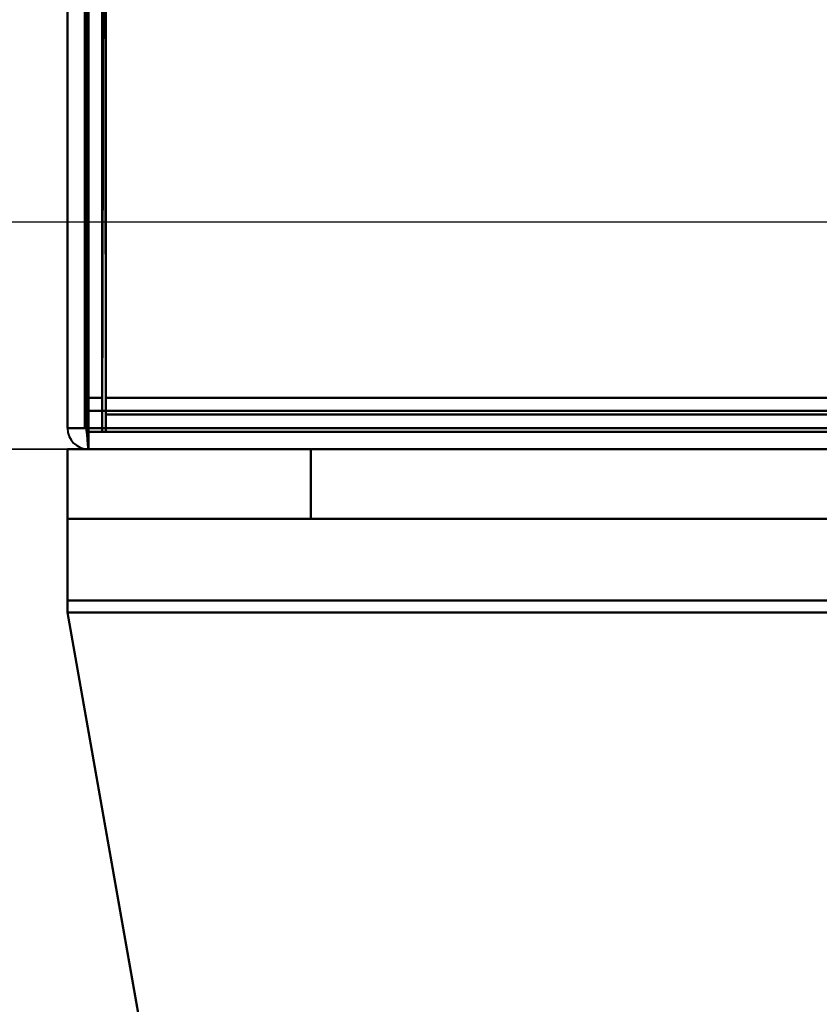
# Model space of a CAD drawing. Header units: millimetres. Extents: x -1115 to 1388, y -280 to 1010.
# Tile 5 of 76: x -326 to -303, y 112 to 141. Entities that reach past the tile are written whole.
import ezdxf

# ---------------------------------------------------------------- set-up
doc = ezdxf.new("R2010")
doc.units = ezdxf.units.MM
for name, color, linetype, lineweight in [('A-ANNO-DIMS', 211, 'Continuous', 30), ('A-ANNO-DIMS-20', 211, 'Continuous', 30), ('G-IMPT', 8, 'Continuous', 40)]:
    doc.layers.add(name, color=color, linetype=linetype, lineweight=lineweight)
doc.styles.add('Arial_1', font='arial.ttf', dxfattribs={"height": 60})
doc.dimstyles.new('Linéaire', dxfattribs={"dimscale": 304.8, "dimtxt": 61.215564, "dimasz": 0.131234, "dimexe": 0.131234, "dimexo": 0.131234, "dimgap": 0.131234, "dimtad": 1, "dimdec": 0, "dimzin": 0, "dimdsep": 46, "dimtxsty": 'Arial_1', "dimblk1": 'OBLIQUE', "dimblk2": 'OBLIQUE', "dimsah": 1, "dimcen": 0.09, "dimazin": 0, "dimtfac": 1, "dimtdec": 4, "dimtix": 1, "dimtmove": 0, "dimatfit": 3, "dimfxl": 1, "dimtvp": 1, "dimtfill": 1, "dimtolj": 1, "dimtzin": 0, "dimarcsym": 2})

# ---------------------------------------------------------------- blocks, each defined once
blk = doc.blocks.new('NEXA 700 CALQUES_dwg-751640-Droite')
at = {"layer": 'G-IMPT'}
for p, q in [((-324.5, 902.272), (-324.5, 129.472)), ((-325, 206.072), (-325, 128.972)), ((-324.5, 129.472), (-323.9, 129.472)), ((-323.9, 129.472), (-324.5, 129.472)), ((-324.5, 129.472), (-323.9, 129.472)), ((-323.9, 129.472), (-324.5, 129.472)), ((-323.9, 129.472), (-323.9, 128.872)), ((-323.9, 128.872), (-323.9, 129.472)), ((-323.9, 129.472), (-323.9, 128.872)), ((-323.9, 128.872), (-323.9, 129.472)), ((-324.4, 128.972), (-325, 128.972)), ((-324.4, 128.972), (-325, 128.972)), ((-325, 128.972), (-324.4, 128.972)), ((-325, 128.972), (-324.4, 128.972)), ((-324.4, 128.372), (-324.4, 128.972)), ((-324.4, 128.972), (-324.4, 128.372)), ((-324.4, 128.972), (-324.4, 128.372)), ((-324.4, 128.372), (-324.4, 128.972)), ((-324.4, 128.372), (-324.4, 128.972)), ((-324.4, 128.972), (-324.4, 128.372)), ((-324.4, 128.372), (-324.4, 128.972)), ((-324.4, 128.972), (-324.4, 128.372)), ((-323.9, 128.872), (360.9, 128.872)), ((-325, 128.372), (-325, 126.372)), ((345, 128.372), (-325, 128.372)), ((-325, 128.372), (-325, 126.372)), ((-325, 128.372), (-324.4, 128.372)), ((-325, 128.372), (-324.4, 128.372)), ((-324.4, 128.372), (-325, 128.372)), ((-325, 128.372), (-325, 123.678)), ((-325, 128.372), (-325, 123.678)), ((-324.4, 128.372), (-325, 128.372)), ((-325, 128.372), (-324.4, 128.372)), ((-325, 123.678), (-325, 128.372)), ((-325, 123.678), (-325, 128.372)), ((-325, 128.372), (-324.4, 128.372)), ((-324.4, 128.372), (-325, 128.372)), ((-325, 128.372), (-325, 123.678)), ((-325, 128.372), (-325, 123.678)), ((-324.4, 128.372), (-325, 128.372)), ((-324.4, 128.372), (361.4, 128.372)), ((-324.4, 128.372), (326.4, 128.372)), ((-324.4, 128.372), (-318, 128.372)), ((-324.4, 128.372), (-318, 128.372)), ((-318, 128.372), (-324.4, 128.372)), ((-318, 128.372), (-324.4, 128.372)), ((-318, 128.372), (-324.4, 128.372)), ((-318, 128.372), (-324.4, 128.372)), ((-324.4, 128.372), (-318, 128.372)), ((-324.4, 128.372), (-318, 128.372)), ((345, 126.372), (-325, 126.372)), ((345, 126.372), (-325, 126.372)), ((-325, 126.372), (-325, 124.025)), ((-325, 126.372), (-318, 126.372)), ((-318, 126.372), (-325, 126.372)), ((-318, 126.372), (-325, 126.372)), ((-325, 126.372), (-325, 124.025)), ((-325, 126.372), (-318, 126.372)), ((-325, 124.025), (-325, 126.372)), ((-325, 124.025), (-325, 126.372)), ((-325, 126.372), (-325, 124.025)), ((-325, 126.372), (-318, 126.372)), ((-318, 126.372), (-325, 126.372)), ((-325, 126.372), (-325, 124.025)), ((-325, 126.372), (-318, 126.372)), ((-318, 126.372), (-325, 126.372)), ((-325, 124.025), (-325, 126.372)), ((-325, 124.025), (-325, 126.372))]:
    blk.add_line(p, q, dxfattribs=at)
at = {"layer": 'G-IMPT', "flags": 128}
for points in [[(-325, 902.772), (-325, 709.322), (-325, 515.872), (-325, 322.422), (-325, 128.972)], [(-325, 128.972), (-325, 322.422), (-325, 515.872), (-325, 709.322), (-325, 902.772)], [(-325, 128.972), (-325, 322.422), (-325, 515.872), (-325, 709.322), (-325, 902.772)], [(-325, 902.772), (-325, 709.322), (-325, 515.872), (-325, 322.422), (-325, 128.972)], [(-324.5, 902.272), (-324.5, 709.072), (-324.5, 515.872), (-324.5, 322.672), (-324.5, 129.472)], [(-324.5, 129.472), (-324.5, 322.672), (-324.5, 515.872), (-324.5, 709.072), (-324.5, 902.272)], [(-324.5, 902.272), (-324.5, 709.072), (-324.5, 515.872), (-324.5, 322.672), (-324.5, 129.472)], [(-324.5, 129.472), (-324.5, 322.672), (-324.5, 515.872), (-324.5, 709.072), (-324.5, 902.272)], [(-324.5, 902.272), (-324.5, 709.072), (-324.5, 515.872), (-324.5, 322.672), (-324.5, 129.472)], [(-324.5, 129.472), (-324.5, 322.672), (-324.5, 515.872), (-324.5, 709.072), (-324.5, 902.272)], [(-324.5, 902.272), (-324.5, 709.072), (-324.5, 515.872), (-324.5, 322.672), (-324.5, 129.472)], [(-324.5, 129.472), (-324.5, 322.672), (-324.5, 515.872), (-324.5, 709.072), (-324.5, 902.272)], [(-324, 902.272), (-324, 709.072), (-324, 515.872), (-324, 322.672), (-324, 129.472)], [(-324, 129.472), (-324, 322.672), (-324, 515.872), (-324, 709.072), (-324, 902.272)], [(-323.9, 129.472), (-323.9, 322.672), (-323.9, 515.872), (-323.9, 709.072), (-323.9, 902.272)], [(-323.9, 902.272), (-323.9, 709.072), (-323.9, 515.872), (-323.9, 322.672), (-323.9, 129.472)], [(-325, 128.972), (-325, 148.247), (-325, 167.522), (-325, 186.797), (-325, 206.072)], [(-325, 206.072), (-325, 186.797), (-325, 167.522), (-325, 148.247), (-325, 128.972)], [(-325, 128.972), (-325, 148.247), (-325, 167.522), (-325, 186.797), (-325, 206.072)], [(-325, 206.072), (-325, 186.797), (-325, 167.522), (-325, 148.247), (-325, 128.972)], [(-324.5, 129.472), (-324.5, 148.622), (-324.5, 167.772), (-324.5, 186.922), (-324.5, 206.072)], [(-324.5, 128.972), (-324.5, 148.247), (-324.5, 167.522), (-324.5, 186.797), (-324.5, 206.072)], [(-324.5, 206.072), (-324.5, 186.922), (-324.5, 167.772), (-324.5, 148.622), (-324.5, 129.472)], [(-324.5, 129.472), (-324.5, 148.622), (-324.5, 167.772), (-324.5, 186.922), (-324.5, 206.072)], [(-324.5, 206.072), (-324.5, 186.797), (-324.5, 167.522), (-324.5, 148.247), (-324.5, 128.972)], [(-324.5, 206.072), (-324.5, 186.922), (-324.5, 167.772), (-324.5, 148.622), (-324.5, 129.472)], [(-324.4, 128.972), (-324.4, 148.247), (-324.4, 167.522), (-324.4, 186.797), (-324.4, 206.072)], [(-324.4, 128.972), (-324.4, 148.247), (-324.4, 167.522), (-324.4, 186.797), (-324.4, 206.072)], [(-324.4, 206.072), (-324.4, 186.797), (-324.4, 167.522), (-324.4, 148.247), (-324.4, 128.972)], [(-324.4, 206.072), (-324.4, 186.797), (-324.4, 167.522), (-324.4, 148.247), (-324.4, 128.972)], [(-324.4, 128.972), (-324.4, 148.247), (-324.4, 167.522), (-324.4, 186.797), (-324.4, 206.072)], [(-324.4, 206.072), (-324.4, 186.797), (-324.4, 167.522), (-324.4, 148.247), (-324.4, 128.972)], [(-324, 129.472), (-324, 148.622), (-324, 167.772), (-324, 186.922), (-324, 206.072)], [(-324, 206.072), (-324, 186.922), (-324, 167.772), (-324, 148.622), (-324, 129.472)], [(-324, 129.472), (-324, 148.622), (-324, 167.772), (-324, 186.922), (-324, 206.072)], [(-324, 206.072), (-324, 186.922), (-324, 167.772), (-324, 148.622), (-324, 129.472)], [(-324, 128.872), (-324, 137.367), (-324, 145.862), (-324, 154.357), (-324, 162.852)], [(-324, 162.852), (-324, 154.602), (-324, 146.352), (-324, 138.102), (-324, 129.852)], [(-324, 129.852), (-324, 138.102), (-324, 146.352), (-324, 154.602), (-324, 162.852)], [(-324, 162.852), (-324, 154.357), (-324, 145.862), (-324, 137.367), (-324, 128.872)], [(-324, 128.872), (-323.987, 137.367), (-323.975, 145.862), (-323.962, 154.357), (-323.95, 162.852)], [(-323.95, 162.852), (-323.962, 154.357), (-323.975, 145.862), (-323.987, 137.367), (-324, 128.872)], [(-324, 129.852), (-323.987, 138.102), (-323.975, 146.352), (-323.962, 154.602), (-323.95, 162.852)], [(-323.95, 162.852), (-323.962, 154.602), (-323.975, 146.352), (-323.987, 138.102), (-324, 129.852)], [(-323.95, 162.852), (-323.937, 154.602), (-323.925, 146.352), (-323.912, 138.102), (-323.9, 129.852)], [(-323.9, 129.852), (-323.912, 138.102), (-323.925, 146.352), (-323.937, 154.602), (-323.95, 162.852)], [(-323.9, 129.852), (-323.9, 138.102), (-323.9, 146.352), (-323.9, 154.602), (-323.9, 162.852)], [(-323.9, 162.852), (-323.9, 154.602), (-323.9, 146.352), (-323.9, 138.102), (-323.9, 129.852)], [(-325, 161.372), (-325, 153.272), (-325, 145.172), (-325, 137.072), (-325, 128.972)], [(-325, 128.972), (-325, 137.072), (-325, 145.172), (-325, 153.272), (-325, 161.372)], [(-325, 161.372), (-325, 153.272), (-325, 145.172), (-325, 137.072), (-325, 128.972)], [(-325, 128.972), (-325, 137.072), (-325, 145.172), (-325, 153.272), (-325, 161.372)], [(-324.5, 161.372), (-324.5, 153.492), (-324.5, 145.612), (-324.5, 137.732), (-324.5, 129.852)], [(-324.5, 129.852), (-324.5, 137.732), (-324.5, 145.612), (-324.5, 153.492), (-324.5, 161.372)], [(-324.5, 161.372), (-324.5, 153.272), (-324.5, 145.172), (-324.5, 137.072), (-324.5, 128.972)], [(-324.5, 128.972), (-324.5, 137.072), (-324.5, 145.172), (-324.5, 153.272), (-324.5, 161.372)], [(-324.45, 128.922), (-324.462, 137.035), (-324.475, 145.147), (-324.488, 153.26), (-324.5, 161.372)], [(-324.5, 161.372), (-324.488, 153.26), (-324.475, 145.147), (-324.462, 137.035), (-324.45, 128.922)], [(-324.5, 161.372), (-324.5, 153.492), (-324.5, 145.612), (-324.5, 137.732), (-324.5, 129.852)], [(-324.5, 129.852), (-324.5, 137.732), (-324.5, 145.612), (-324.5, 153.492), (-324.5, 161.372)], [(-324.4, 161.372), (-324.4, 153.272), (-324.4, 145.172), (-324.4, 137.072), (-324.4, 128.972)], [(-324.4, 128.972), (-324.4, 137.072), (-324.4, 145.172), (-324.4, 153.272), (-324.4, 161.372)], [(-324.4, 161.372), (-324.4, 153.26), (-324.4, 145.147), (-324.4, 137.035), (-324.4, 128.922)], [(-324.4, 128.972), (-324.4, 137.072), (-324.4, 145.172), (-324.4, 153.272), (-324.4, 161.372)], [(-324.4, 128.922), (-324.4, 137.035), (-324.4, 145.147), (-324.4, 153.26), (-324.4, 161.372)], [(-324.4, 161.372), (-324.4, 153.272), (-324.4, 145.172), (-324.4, 137.072), (-324.4, 128.972)], [(-324.4, 128.972), (-324.4, 137.072), (-324.4, 145.172), (-324.4, 153.272), (-324.4, 161.372)], [(-324.4, 161.372), (-324.4, 153.272), (-324.4, 145.172), (-324.4, 137.072), (-324.4, 128.972)], [(-323.9, 129.472), (-323.9, 137.447), (-323.9, 145.422), (-323.9, 153.397), (-323.9, 161.372)], [(-323.9, 161.372), (-323.9, 153.397), (-323.9, 145.422), (-323.9, 137.447), (-323.9, 129.472)], [(-323.9, 161.372), (-323.9, 153.492), (-323.9, 145.612), (-323.9, 137.732), (-323.9, 129.852)], [(-323.9, 129.852), (-323.9, 137.732), (-323.9, 145.612), (-323.9, 153.492), (-323.9, 161.372)], [(-323.9, 129.472), (-323.9, 137.447), (-323.9, 145.422), (-323.9, 153.397), (-323.9, 161.372)], [(-323.9, 161.372), (-323.9, 153.492), (-323.9, 145.612), (-323.9, 137.732), (-323.9, 129.852)], [(-323.9, 161.372), (-323.9, 153.397), (-323.9, 145.422), (-323.9, 137.447), (-323.9, 129.472)], [(-323.9, 129.852), (-323.9, 137.732), (-323.9, 145.612), (-323.9, 153.492), (-323.9, 161.372)], [(-324, 129.852), (-324.125, 129.852), (-324.25, 129.852), (-324.375, 129.852), (-324.5, 129.852)], [(-324.5, 129.852), (-324.375, 129.852), (-324.25, 129.852), (-324.125, 129.852), (-324, 129.852)], [(-324.5, 129.852), (-324.375, 129.852), (-324.25, 129.852), (-324.125, 129.852), (-324, 129.852)], [(-324, 129.852), (-324.125, 129.852), (-324.25, 129.852), (-324.375, 129.852), (-324.5, 129.852)], [(-323.9, 129.852), (-161.45, 129.852), (1, 129.852), (163.45, 129.852), (325.9, 129.852)], [(325.9, 129.852), (163.45, 129.852), (1, 129.852), (-161.45, 129.852), (-323.9, 129.852)], [(-323.9, 129.852), (-161.45, 129.852), (1, 129.852), (163.45, 129.852), (325.9, 129.852)], [(325.9, 129.852), (163.45, 129.852), (1, 129.852), (-161.45, 129.852), (-323.9, 129.852)], [(325.9, 129.852), (163.45, 129.852), (1, 129.852), (-161.45, 129.852), (-323.9, 129.852)], [(-323.9, 129.852), (-161.45, 129.852), (1, 129.852), (163.45, 129.852), (325.9, 129.852)], [(-323.9, 129.852), (-161.45, 129.852), (1, 129.852), (163.45, 129.852), (325.9, 129.852)], [(325.9, 129.852), (163.45, 129.852), (1, 129.852), (-161.45, 129.852), (-323.9, 129.852)], [(-324.5, 129.472), (-324.5, 129.347), (-324.5, 129.222), (-324.5, 129.097), (-324.5, 128.972)], [(-324.5, 128.972), (-324.5, 129.097), (-324.5, 129.222), (-324.5, 129.347), (-324.5, 129.472)], [(-324, 129.472), (-324.125, 129.472), (-324.25, 129.472), (-324.375, 129.472), (-324.5, 129.472)], [(-324.5, 129.472), (-324.5, 129.347), (-324.5, 129.222), (-324.5, 129.097), (-324.5, 128.972)], [(-324.5, 129.472), (-324.375, 129.472), (-324.25, 129.472), (-324.125, 129.472), (-324, 129.472)], [(-324.5, 128.972), (-324.5, 129.097), (-324.5, 129.222), (-324.5, 129.347), (-324.5, 129.472)], [(-324.5, 129.472), (-324.375, 129.472), (-324.25, 129.472), (-324.125, 129.472), (-324, 129.472)], [(-324, 129.472), (-324.125, 129.472), (-324.25, 129.472), (-324.375, 129.472), (-324.5, 129.472)], [(-324, 129.472), (-323.987, 129.472), (-323.975, 129.472), (-323.962, 129.472), (-323.95, 129.472)], [(-323.95, 129.472), (-323.962, 129.472), (-323.975, 129.472), (-323.987, 129.472), (-324, 129.472)], [(-323.95, 129.472), (-323.937, 129.472), (-323.925, 129.472), (-323.912, 129.472), (-323.9, 129.472)], [(-323.9, 129.472), (-323.912, 129.472), (-323.925, 129.472), (-323.937, 129.472), (-323.95, 129.472)], [(-323.9, 129.472), (-323.9, 129.46), (-323.9, 129.447), (-323.9, 129.435), (-323.9, 129.422)], [(326.4, 129.472), (163.825, 129.472), (1.25, 129.472), (-161.325, 129.472), (-323.9, 129.472)], [(360.9, 129.472), (189.7, 129.472), (18.5, 129.472), (-152.7, 129.472), (-323.9, 129.472)], [(-323.9, 129.422), (-323.9, 129.435), (-323.9, 129.447), (-323.9, 129.46), (-323.9, 129.472)], [(-323.9, 129.472), (-161.325, 129.472), (1.25, 129.472), (163.825, 129.472), (326.4, 129.472)], [(-323.9, 129.472), (-152.7, 129.472), (18.5, 129.472), (189.7, 129.472), (360.9, 129.472)], [(326.4, 129.472), (163.825, 129.472), (1.25, 129.472), (-161.325, 129.472), (-323.9, 129.472)], [(-323.9, 129.472), (-161.325, 129.472), (1.25, 129.472), (163.825, 129.472), (326.4, 129.472)], [(-323.9, 129.422), (-323.9, 129.41), (-323.9, 129.397), (-323.9, 129.385), (-323.9, 129.372)], [(-323.9, 129.372), (-323.9, 129.385), (-323.9, 129.397), (-323.9, 129.41), (-323.9, 129.422)], [(-323.9, 129.372), (-152.7, 129.372), (18.5, 129.372), (189.7, 129.372), (360.9, 129.372)], [(360.9, 129.372), (189.7, 129.372), (18.5, 129.372), (-152.7, 129.372), (-323.9, 129.372)], [(-323.9, 129.372), (-152.7, 129.372), (18.5, 129.372), (189.7, 129.372), (360.9, 129.372)], [(-323.9, 128.872), (-323.9, 128.997), (-323.9, 129.122), (-323.9, 129.247), (-323.9, 129.372)], [(-323.9, 129.372), (-323.9, 129.247), (-323.9, 129.122), (-323.9, 128.997), (-323.9, 128.872)], [(360.9, 129.372), (189.7, 129.372), (18.5, 129.372), (-152.7, 129.372), (-323.9, 129.372)], [(-323.9, 129.372), (-323.9, 129.247), (-323.9, 129.122), (-323.9, 128.997), (-323.9, 128.872)], [(360.9, 129.372), (189.7, 129.372), (18.5, 129.372), (-152.7, 129.372), (-323.9, 129.372)], [(-323.9, 129.372), (-152.7, 129.372), (18.5, 129.372), (189.7, 129.372), (360.9, 129.372)], [(-323.9, 128.872), (-323.9, 128.997), (-323.9, 129.122), (-323.9, 129.247), (-323.9, 129.372)], [(-324.5, 128.972), (-324.625, 128.972), (-324.75, 128.972), (-324.875, 128.972), (-325, 128.972)], [(-325, 128.972), (-324.875, 128.972), (-324.75, 128.972), (-324.625, 128.972), (-324.5, 128.972)], [(-324.5, 128.972), (-324.625, 128.972), (-324.75, 128.972), (-324.875, 128.972), (-325, 128.972)], [(-325, 128.972), (-324.875, 128.972), (-324.75, 128.972), (-324.625, 128.972), (-324.5, 128.972)], [(-324.45, 128.972), (-324.462, 128.972), (-324.475, 128.972), (-324.488, 128.972), (-324.5, 128.972)], [(-324.5, 128.972), (-324.488, 128.972), (-324.475, 128.972), (-324.462, 128.972), (-324.45, 128.972)], [(-324.4, 128.972), (-324.412, 128.972), (-324.425, 128.972), (-324.437, 128.972), (-324.45, 128.972)], [(-324.45, 128.972), (-324.437, 128.972), (-324.425, 128.972), (-324.412, 128.972), (-324.4, 128.972)], [(-324.4, 128.372), (-324.412, 128.51), (-324.425, 128.647), (-324.437, 128.785), (-324.45, 128.922)], [(-324.45, 128.922), (-324.437, 128.785), (-324.425, 128.647), (-324.412, 128.51), (-324.4, 128.372)], [(361.4, 128.972), (189.95, 128.972), (18.5, 128.972), (-152.95, 128.972), (-324.4, 128.972)], [(-324.4, 128.972), (-152.95, 128.972), (18.5, 128.972), (189.95, 128.972), (361.4, 128.972)], [(361.4, 128.972), (189.95, 128.972), (18.5, 128.972), (-152.95, 128.972), (-324.4, 128.972)], [(-324.4, 128.972), (-152.95, 128.972), (18.5, 128.972), (189.95, 128.972), (361.4, 128.972)], [(-324.4, 128.972), (-152.95, 128.972), (18.5, 128.972), (189.95, 128.972), (361.4, 128.972)], [(-324.4, 128.922), (-324.4, 128.935), (-324.4, 128.947), (-324.4, 128.96), (-324.4, 128.972)], [(-324.4, 128.972), (-324.4, 128.96), (-324.4, 128.947), (-324.4, 128.935), (-324.4, 128.922)], [(361.4, 128.972), (189.95, 128.972), (18.5, 128.972), (-152.95, 128.972), (-324.4, 128.972)], [(326.4, 128.972), (163.7, 128.972), (1, 128.972), (-161.7, 128.972), (-324.4, 128.972)], [(-324.4, 128.972), (-161.7, 128.972), (1, 128.972), (163.7, 128.972), (326.4, 128.972)], [(326.4, 128.972), (163.7, 128.972), (1, 128.972), (-161.7, 128.972), (-324.4, 128.972)], [(-324.4, 128.972), (-161.7, 128.972), (1, 128.972), (163.7, 128.972), (326.4, 128.972)], [(326.4, 128.972), (163.7, 128.972), (1, 128.972), (-161.7, 128.972), (-324.4, 128.972)], [(-324.4, 128.972), (-161.7, 128.972), (1, 128.972), (163.7, 128.972), (326.4, 128.972)], [(-324.4, 128.872), (-324.4, 128.885), (-324.4, 128.897), (-324.4, 128.91), (-324.4, 128.922)], [(-324.4, 128.922), (-324.4, 128.91), (-324.4, 128.897), (-324.4, 128.885), (-324.4, 128.872)], [(-324.4, 128.922), (-324.4, 128.785), (-324.4, 128.647), (-324.4, 128.51), (-324.4, 128.372)], [(-324.4, 128.372), (-324.4, 128.51), (-324.4, 128.647), (-324.4, 128.785), (-324.4, 128.922)], [(361.4, 128.872), (189.95, 128.872), (18.5, 128.872), (-152.95, 128.872), (-324.4, 128.872)], [(-324.4, 128.872), (-324.275, 128.872), (-324.15, 128.872), (-324.025, 128.872), (-323.9, 128.872)], [(-324.4, 128.372), (-324.4, 128.497), (-324.4, 128.622), (-324.4, 128.747), (-324.4, 128.872)], [(-323.9, 128.872), (-324.025, 128.872), (-324.15, 128.872), (-324.275, 128.872), (-324.4, 128.872)], [(-324.4, 128.872), (-324.4, 128.747), (-324.4, 128.622), (-324.4, 128.497), (-324.4, 128.372)], [(-323.9, 128.872), (-324.025, 128.872), (-324.15, 128.872), (-324.275, 128.872), (-324.4, 128.872)], [(-324.4, 128.872), (-152.95, 128.872), (18.5, 128.872), (189.95, 128.872), (361.4, 128.872)], [(-324.4, 128.872), (-324.4, 128.747), (-324.4, 128.622), (-324.4, 128.497), (-324.4, 128.372)], [(-324.4, 128.372), (-324.4, 128.497), (-324.4, 128.622), (-324.4, 128.747), (-324.4, 128.872)], [(-324.4, 128.872), (-324.275, 128.872), (-324.15, 128.872), (-324.025, 128.872), (-323.9, 128.872)], [(326.4, 128.872), (163.7, 128.872), (1, 128.872), (-161.7, 128.872), (-324.4, 128.872)], [(-324.4, 128.872), (-161.7, 128.872), (1, 128.872), (163.7, 128.872), (326.4, 128.872)], [(326, 128.872), (163.5, 128.872), (1, 128.872), (-161.5, 128.872), (-324, 128.872)], [(-324, 128.872), (-161.5, 128.872), (1, 128.872), (163.5, 128.872), (326, 128.872)], [(-324, 128.872), (-161.5, 128.872), (1, 128.872), (163.5, 128.872), (326, 128.872)], [(326, 128.872), (163.5, 128.872), (1, 128.872), (-161.5, 128.872), (-324, 128.872)], [(360.9, 128.872), (189.7, 128.872), (18.5, 128.872), (-152.7, 128.872), (-323.9, 128.872)], [(-323.9, 128.872), (-152.7, 128.872), (18.5, 128.872), (189.7, 128.872), (360.9, 128.872)], [(360.9, 128.872), (189.7, 128.872), (18.5, 128.872), (-152.7, 128.872), (-323.9, 128.872)], [(-323.9, 128.872), (-152.7, 128.872), (18.5, 128.872), (189.7, 128.872), (360.9, 128.872)], [(-323.9, 128.872), (-152.7, 128.872), (18.5, 128.872), (189.7, 128.872), (360.9, 128.872)], [(360.9, 128.872), (189.7, 128.872), (18.5, 128.872), (-152.7, 128.872), (-323.9, 128.872)], [(-323.9, 128.872), (-152.7, 128.872), (18.5, 128.872), (189.7, 128.872), (360.9, 128.872)], [(360.9, 128.872), (189.7, 128.872), (18.5, 128.872), (-152.7, 128.872), (-323.9, 128.872)], [(-323.9, 128.872), (-152.7, 128.872), (18.5, 128.872), (189.7, 128.872), (360.9, 128.872)], [(360.9, 128.872), (189.7, 128.872), (18.5, 128.872), (-152.7, 128.872), (-323.9, 128.872)], [(360.9, 128.872), (189.7, 128.872), (18.5, 128.872), (-152.7, 128.872), (-323.9, 128.872)], [(-323.9, 128.872), (-152.7, 128.872), (18.5, 128.872), (189.7, 128.872), (360.9, 128.872)], [(-325, 128.372), (-325, 127.872), (-325, 127.372), (-325, 126.872), (-325, 126.372)], [(-325, 126.372), (-325, 126.872), (-325, 127.372), (-325, 127.872), (-325, 128.372)], [(-324.4, 128.372), (-324.55, 128.372), (-324.7, 128.372), (-324.85, 128.372), (-325, 128.372)], [(-325, 126.372), (-325, 126.872), (-325, 127.372), (-325, 127.872), (-325, 128.372)], [(-325, 128.372), (-325, 127.872), (-325, 127.372), (-325, 126.872), (-325, 126.372)], [(-325, 128.372), (-324.85, 128.372), (-324.7, 128.372), (-324.55, 128.372), (-324.4, 128.372)], [(-325, 126.372), (-325, 126.872), (-325, 127.372), (-325, 127.872), (-325, 128.372)], [(-325, 128.372), (-324.85, 128.372), (-324.7, 128.372), (-324.55, 128.372), (-324.4, 128.372)], [(-324.4, 128.372), (-324.55, 128.372), (-324.7, 128.372), (-324.85, 128.372), (-325, 128.372)], [(-325, 128.372), (-325, 127.872), (-325, 127.372), (-325, 126.872), (-325, 126.372)], [(-324.4, 128.372), (-324.55, 128.372), (-324.7, 128.372), (-324.85, 128.372), (-325, 128.372)], [(-325, 126.372), (-325, 126.872), (-325, 127.372), (-325, 127.872), (-325, 128.372)], [(-325, 128.372), (-325, 127.872), (-325, 127.372), (-325, 126.872), (-325, 126.372)], [(-325, 128.372), (-324.85, 128.372), (-324.7, 128.372), (-324.55, 128.372), (-324.4, 128.372)], [(361.4, 128.372), (189.95, 128.372), (18.5, 128.372), (-152.95, 128.372), (-324.4, 128.372)], [(-324.4, 128.372), (-157.05, 128.372), (10.3, 128.372), (177.65, 128.372), (345, 128.372)], [(-324.4, 128.372), (-152.95, 128.372), (18.5, 128.372), (189.95, 128.372), (361.4, 128.372)], [(345, 128.372), (177.65, 128.372), (10.3, 128.372), (-157.05, 128.372), (-324.4, 128.372)], [(-324.4, 128.372), (-161.7, 128.372), (1, 128.372), (163.7, 128.372), (326.4, 128.372)], [(326.4, 128.372), (163.7, 128.372), (1, 128.372), (-161.7, 128.372), (-324.4, 128.372)], [(-324.4, 128.372), (-161.7, 128.372), (1, 128.372), (163.7, 128.372), (326.4, 128.372)], [(326.4, 128.372), (163.7, 128.372), (1, 128.372), (-161.7, 128.372), (-324.4, 128.372)], [(-324.4, 128.372), (-161.7, 128.372), (1, 128.372), (163.7, 128.372), (326.4, 128.372)], [(326.4, 128.372), (163.7, 128.372), (1, 128.372), (-161.7, 128.372), (-324.4, 128.372)], [(345, 128.372), (177.65, 128.372), (10.3, 128.372), (-157.05, 128.372), (-324.4, 128.372)], [(-324.4, 128.372), (-161.7, 128.372), (1, 128.372), (163.7, 128.372), (326.4, 128.372)], [(-324.4, 128.372), (-157.05, 128.372), (10.3, 128.372), (177.65, 128.372), (345, 128.372)], [(326.4, 128.372), (163.7, 128.372), (1, 128.372), (-161.7, 128.372), (-324.4, 128.372)], [(-318, 126.372), (-318, 126.872), (-318, 127.372), (-318, 127.872), (-318, 128.372)], [(-318, 128.372), (-318, 127.872), (-318, 127.372), (-318, 126.872), (-318, 126.372)], [(326.4, 128.372), (165.3, 128.372), (4.2, 128.372), (-156.9, 128.372), (-318, 128.372)], [(-318, 128.372), (-318, 127.872), (-318, 127.372), (-318, 126.872), (-318, 126.372)], [(-318, 126.372), (-318, 126.872), (-318, 127.372), (-318, 127.872), (-318, 128.372)], [(-318, 128.372), (-156.9, 128.372), (4.2, 128.372), (165.3, 128.372), (326.4, 128.372)], [(-318, 128.372), (-156.9, 128.372), (4.2, 128.372), (165.3, 128.372), (326.4, 128.372)], [(326.4, 128.372), (165.3, 128.372), (4.2, 128.372), (-156.9, 128.372), (-318, 128.372)], [(-318, 128.372), (-156.9, 128.372), (4.2, 128.372), (165.3, 128.372), (326.4, 128.372)], [(326.4, 128.372), (165.3, 128.372), (4.2, 128.372), (-156.9, 128.372), (-318, 128.372)], [(-318, 128.372), (-318, 127.872), (-318, 127.372), (-318, 126.872), (-318, 126.372)], [(-318, 126.372), (-318, 126.872), (-318, 127.372), (-318, 127.872), (-318, 128.372)], [(-318, 128.372), (-156.9, 128.372), (4.2, 128.372), (165.3, 128.372), (326.4, 128.372)], [(326.4, 128.372), (165.3, 128.372), (4.2, 128.372), (-156.9, 128.372), (-318, 128.372)], [(-318, 128.372), (-318, 127.872), (-318, 127.372), (-318, 126.872), (-318, 126.372)], [(-318, 126.372), (-318, 126.872), (-318, 127.372), (-318, 127.872), (-318, 128.372)], [(345, 126.372), (177.5, 126.372), (10, 126.372), (-157.5, 126.372), (-325, 126.372)], [(-325, 126.372), (-157.5, 126.372), (10, 126.372), (177.5, 126.372), (345, 126.372)], [(-325, 126.372), (-157.5, 126.372), (10, 126.372), (177.5, 126.372), (345, 126.372)], [(345, 126.372), (177.5, 126.372), (10, 126.372), (-157.5, 126.372), (-325, 126.372)], [(-325, 126.372), (-157.5, 126.372), (10, 126.372), (177.5, 126.372), (345, 126.372)], [(345, 126.372), (177.5, 126.372), (10, 126.372), (-157.5, 126.372), (-325, 126.372)], [(345, 126.372), (177.5, 126.372), (10, 126.372), (-157.5, 126.372), (-325, 126.372)], [(-325, 126.372), (-157.5, 126.372), (10, 126.372), (177.5, 126.372), (345, 126.372)], [(338, 126.372), (174, 126.372), (10, 126.372), (-154, 126.372), (-318, 126.372)], [(-318, 126.372), (-154, 126.372), (10, 126.372), (174, 126.372), (338, 126.372)], [(-318, 126.372), (-154, 126.372), (10, 126.372), (174, 126.372), (338, 126.372)], [(338, 126.372), (174, 126.372), (10, 126.372), (-154, 126.372), (-318, 126.372)], [(-318, 126.372), (-154, 126.372), (10, 126.372), (174, 126.372), (338, 126.372)], [(338, 126.372), (174, 126.372), (10, 126.372), (-154, 126.372), (-318, 126.372)], [(338, 126.372), (174, 126.372), (10, 126.372), (-154, 126.372), (-318, 126.372)], [(-318, 126.372), (-154, 126.372), (10, 126.372), (174, 126.372), (338, 126.372)], [(-325, 124.025), (-157.5, 124.025), (10, 124.025), (177.5, 124.025), (345, 124.025)], [(345, 124.025), (177.5, 124.025), (10, 124.025), (-157.5, 124.025), (-325, 124.025)], [(-325, 124.025), (-325, 123.938), (-325, 123.851), (-325, 123.765), (-325, 123.678)], [(345, 124.025), (177.5, 124.025), (10, 124.025), (-157.5, 124.025), (-325, 124.025)], [(-325, 123.678), (-325, 123.765), (-325, 123.851), (-325, 123.938), (-325, 124.025)], [(-325, 124.025), (-157.5, 124.025), (10, 124.025), (177.5, 124.025), (345, 124.025)], [(-325, 123.678), (-325, 123.765), (-325, 123.851), (-325, 123.938), (-325, 124.025)], [(-325, 124.025), (-325, 123.938), (-325, 123.851), (-325, 123.765), (-325, 123.678)], [(345, 124.025), (177.5, 124.025), (10, 124.025), (-157.5, 124.025), (-325, 124.025)], [(-325, 123.678), (-325, 123.765), (-325, 123.851), (-325, 123.938), (-325, 124.025)], [(-325, 124.025), (-157.5, 124.025), (10, 124.025), (177.5, 124.025), (345, 124.025)], [(345, 124.025), (177.5, 124.025), (10, 124.025), (-157.5, 124.025), (-325, 124.025)], [(-325, 124.025), (-325, 123.938), (-325, 123.851), (-325, 123.765), (-325, 123.678)], [(-325, 124.025), (-157.5, 124.025), (10, 124.025), (177.5, 124.025), (345, 124.025)], [(-325, 123.678), (-325, 123.765), (-325, 123.851), (-325, 123.938), (-325, 124.025)], [(-325, 124.025), (-325, 123.938), (-325, 123.851), (-325, 123.765), (-325, 123.678)], [(-325, 123.678), (-319.709, 93.671), (-314.418, 63.665), (-309.127, 33.659), (-303.836, 3.653)], [(-325, 123.678), (-319.694, 93.585), (-314.388, 63.492), (-309.081, 33.398), (-303.775, 3.305)], [(-303.836, 3.653), (-309.127, 33.659), (-314.418, 63.665), (-319.709, 93.671), (-325, 123.678)], [(-303.836, 3.653), (-309.127, 33.659), (-314.418, 63.665), (-319.709, 93.671), (-325, 123.678)], [(-325, 123.678), (-319.709, 93.671), (-314.418, 63.665), (-309.127, 33.659), (-303.836, 3.653)], [(-303.775, 3.305), (-309.081, 33.398), (-314.388, 63.492), (-319.694, 93.585), (-325, 123.678)], [(-325, 123.678), (-319.709, 93.671), (-314.418, 63.665), (-309.127, 33.659), (-303.836, 3.653)], [(-303.775, 3.305), (-309.081, 33.398), (-314.388, 63.492), (-319.694, 93.585), (-325, 123.678)], [(-325, 123.678), (-319.694, 93.585), (-314.388, 63.492), (-309.081, 33.398), (-303.775, 3.305)], [(-303.836, 3.653), (-309.127, 33.659), (-314.418, 63.665), (-319.709, 93.671), (-325, 123.678)], [(-303.775, 3.305), (-309.081, 33.398), (-314.388, 63.492), (-319.694, 93.585), (-325, 123.678)], [(-325, 123.678), (-157.5, 123.678), (10, 123.678), (177.5, 123.678), (345, 123.678)], [(345, 123.678), (177.5, 123.678), (10, 123.678), (-157.5, 123.678), (-325, 123.678)], [(-325, 123.678), (-319.694, 93.585), (-314.388, 63.492), (-309.081, 33.398), (-303.775, 3.305)], [(-303.836, 3.653), (-309.127, 33.659), (-314.418, 63.665), (-319.709, 93.671), (-325, 123.678)], [(-325, 123.678), (-319.709, 93.671), (-314.418, 63.665), (-309.127, 33.659), (-303.836, 3.653)], [(345, 123.678), (177.5, 123.678), (10, 123.678), (-157.5, 123.678), (-325, 123.678)], [(-325, 123.678), (-157.5, 123.678), (10, 123.678), (177.5, 123.678), (345, 123.678)], [(-303.775, 3.305), (-309.081, 33.398), (-314.388, 63.492), (-319.694, 93.585), (-325, 123.678)], [(-325, 123.678), (-157.5, 123.678), (10, 123.678), (177.5, 123.678), (345, 123.678)], [(345, 123.678), (177.5, 123.678), (10, 123.678), (-157.5, 123.678), (-325, 123.678)], [(-325, 123.678), (-319.694, 93.585), (-314.388, 63.492), (-309.081, 33.398), (-303.775, 3.305)]]:
    blk.add_lwpolyline(points, dxfattribs=at)
at = {"layer": 'G-IMPT'}
blk.add_arc((-324.4, 128.972), 0.6, 180, 270, dxfattribs=at)
blk.add_arc((-324.4, 128.972), 0.6, 180, 270, dxfattribs=at)
blk.add_arc((-324.4, 128.972), 0.6, 180, 270, dxfattribs=at)
blk.add_arc((-324.4, 128.972), 0.6, 180, 270, dxfattribs=at)
blk = doc.blocks.new('DIMBLOCK1-Droite')
at = {"layer": 'A-ANNO-DIMS-20'}
for p, q in [((362, -240.188), (362, 88.972)), ((-361.5, -240.188), (-361.5, -38.347)), ((-361.5, -240.188), (362, -240.188)), ((-361.5, -240.188), (-361.5, -280.188)), ((362, -240.188), (362, -280.188))]:
    blk.add_line(p, q, dxfattribs=at)
at = {"layer": 'A-ANNO-DIMS-20', "lineweight": 50}
for p, q in [((-361.5, -240.188), (-341.5, -220.188)), ((362, -240.188), (382, -220.188)), ((-361.5, -240.188), (-381.5, -260.188)), ((362, -240.188), (342, -260.188))]:
    blk.add_line(p, q, dxfattribs=at)
at = {"layer": 'A-ANNO-DIMS-20', "color": 0, "insert": (-68.971, -122.295), "char_height": 60, "width": 166.12962, "attachment_point": 1, "line_spacing_factor": 0.941778, "style": 'Arial_1', "bg_fill": 3, "box_fill_scale": 1.25, "bg_fill_color": 9, "bg_fill_true_color": 13158600, "bg_fill_transparency": 0}
blk.add_mtext('724', dxfattribs=at)
blk = doc.blocks.new('_Oblique')
at = {"color": 0, "linetype": 'ByBlock', "lineweight": -2}
blk.add_line((-0.5, -0.5), (0.5, 0.5), dxfattribs=at)
blk = doc.blocks.new('DIMBLOCK2-Droite')
at = {"layer": 'A-ANNO-DIMS-20'}
for p, q in [((-361.5, 134.913), (-361.5, 174.913)), ((0, 134.913), (0, 174.913)), ((-361.5, 134.913), (0, 134.913)), ((-361.5, 134.913), (-361.5, 123.197)), ((0, 134.913), (0, 123.197))]:
    blk.add_line(p, q, dxfattribs=at)
at = {"layer": 'A-ANNO-DIMS-20', "lineweight": 50}
for p, q in [((-361.5, 134.913), (-341.5, 154.913)), ((0, 134.913), (20, 154.913)), ((-361.5, 134.913), (-381.5, 114.913)), ((0, 134.913), (-20, 114.913))]:
    blk.add_line(p, q, dxfattribs=at)
at = {"layer": 'A-ANNO-DIMS-20', "color": 0, "insert": (-249.971, 252.807), "char_height": 60, "width": 166.12962, "attachment_point": 1, "line_spacing_factor": 0.941778, "style": 'Arial_1', "bg_fill": 3, "box_fill_scale": 1.25, "bg_fill_color": 9, "bg_fill_true_color": 13158600, "bg_fill_transparency": 0}
blk.add_mtext('362', dxfattribs=at)

msp = doc.modelspace()

# ---------------------------------------------------------------- block references
at = {"layer": 'G-IMPT'}
msp.add_blockref('NEXA 700 CALQUES_dwg-751640-Droite', (0, 0), dxfattribs=at)

# ---------------------------------------------------------------- next in the draw order: dimensions: what is measured, and where the dimension line sits
at = {"layer": 'A-ANNO-DIMS'}
dim = msp.add_linear_dim(base=(362, -240.18844129), p1=(-361.5, 1.652703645), p2=(362, 128.972304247), dimstyle='Linéaire', override={"dimpost": '<>', "dimfxl": 734.617268}, dxfattribs=at)
dim.commit()
dim.dimension.update_dxf_attribs({"geometry": 'DIMBLOCK1-Droite', "text_midpoint": (0.25, -170.065658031)})

# ---------------------------------------------------------------- next in the draw order: dimensions: what is measured, and where the dimension line sits
dim = msp.add_linear_dim(base=(0, 134.912849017), p1=(-361.5, 163.197120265), p2=(0, 163.197120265), dimstyle='Linéaire', override={"dimpost": '<>', "dimfxl": 361.5}, dxfattribs=at)
dim.commit()
dim.dimension.update_dxf_attribs({"geometry": 'DIMBLOCK2-Droite', "text_midpoint": (-180.75, 205.567692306)})

# ---------------------------------------------------------------- next in the draw order: linework, layer by layer
at = {"color": 94, "lineweight": 30}
for p, q in [((610.6, 128.372), (-608.6, 128.372)), ((-608.6, 128.372), (610.6, 128.372))]:
    msp.add_line(p, q, dxfattribs=at)

doc.saveas('drawing.dxf')
